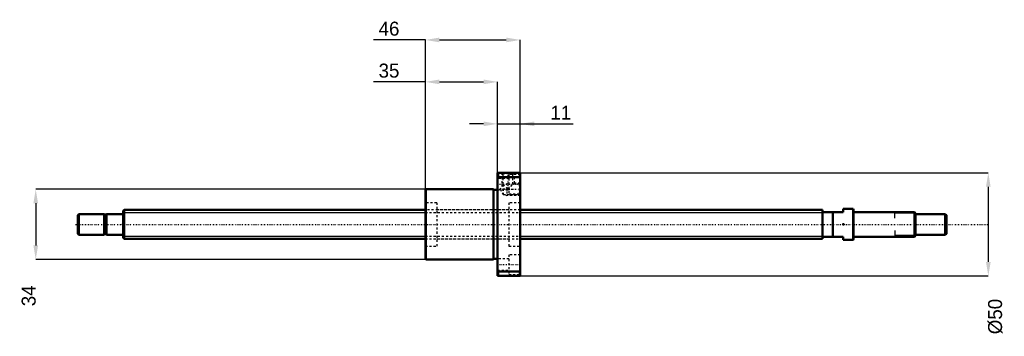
# Model space of a CAD drawing. Header units: millimetres. Extents: x -50 to 427, y -54 to 99.
import ezdxf

# ---------------------------------------------------------------- set-up
doc = ezdxf.new("R2010")
doc.units = ezdxf.units.MM
doc.linetypes.add('Center', pattern=[1.5, 0.45, -0.5, 0.05, -0.5])
doc.linetypes.add('Dashed', pattern=[2, 1, -1])
for name, color, linetype, lineweight in [('2d ConnectionPoints', 7, 'Continuous', 50), ('AM_0', 7, 'Continuous', 50), ('AM_4', 3, 'Continuous', 25), ('AM_5', 3, 'Continuous', 25), ('AM_7', 7, 'Center', 25), ('AM_9', 6, 'Dashed', 25)]:
    doc.layers.add(name, color=color, linetype=linetype, lineweight=lineweight)
doc.dimstyles.new('ISO-25', dxfattribs={"dimtxt": 2.5, "dimasz": 2.5, "dimexe": 1.25, "dimexo": 0.625, "dimtad": 1, "dimtxsty": 'Standard', "dimcen": 2.5, "dimadec": 0, "dimazin": 0, "dimtfac": 1, "dimtmove": 0, "dimatfit": 3, "dimfxl": 0, "dimarcsym": 0})

# ---------------------------------------------------------------- blocks, each defined once
blk = doc.blocks.new('1_BNK_1408_2_5RRG0_421LC5YRR0_Nut_0_in_BNK1408_2_5RRG0_421LC5Y_192_50__4')
at = {"layer": 'AM_0'}
for p, q in [((192.5, 25), (181.5, 25)), ((181.5, 25), (181.5, -25)), ((181.75, 25), (181.75, 22.87)), ((192.25, 25), (192.25, 22.87)), ((192.5, 25), (192.5, -25)), ((181.5, 22.56), (181.75, 22.87)), ((181.75, 22.87), (192.25, 22.87)), ((192.25, 22.87), (192.5, 22.56)), ((146.75, 17), (146.5, 16.75)), ((146.5, 16.75), (146.5, -16.75)), ((146.75, 17), (146.75, -17)), ((179.5, 17), (146.75, 17)), ((179.5, 17), (179.5, -17)), ((181.5, 16.7), (179.5, 16.7)), ((146.5, -16.75), (146.75, -17)), ((146.75, -17), (179.5, -17)), ((179.5, -16.7), (181.5, -16.7)), ((181.75, -22.87), (181.5, -22.56)), ((192.25, -22.87), (181.75, -22.87)), ((181.75, -22.87), (181.75, -25)), ((192.5, -22.56), (192.25, -22.87)), ((192.25, -22.87), (192.25, -25)), ((181.5, -25), (192.5, -25))]:
    blk.add_line(p, q, dxfattribs=at)
at = {"layer": 'AM_5', "linetype": 'Dashed'}
for p, q in [((183.5, 25), (183.5, 18.3)), ((189.5, 25), (189.5, 19.46)), ((186, 20), (186, 14)), ((192.5, 20), (188.96, 20)), ((185, 17), (183.5, 17)), ((185.06, 14.54), (186, 14)), ((188, 17), (189.5, 17)), ((192.5, 14), (186, 14))]:
    blk.add_line(p, q, dxfattribs=at)
at = {"layer": 'AM_7'}
for p, q in [((186.5, 25.4), (186.5, 16.6)), ((180.95, 19.49), (193.05, 19.49)), ((182.26, 17), (192.99, 17)), ((180.95, -19.49), (193.05, -19.49))]:
    blk.add_line(p, q, dxfattribs=at)
at = {"layer": 'AM_9'}
for p, q in [((183.5, 25), (184.04, 24.46)), ((184.04, 24.46), (184.04, 19.24)), ((188.96, 24.46), (184.04, 24.46)), ((187, 24.24), (187, 14.74)), ((192.5, 24.24), (187, 24.24)), ((188.96, 24.46), (189.5, 25)), ((188.96, 19.46), (188.96, 24.46)), ((187, 22.24), (181.5, 22.24)), ((184.04, 19.24), (182.75, 17)), ((184.17, 19.33), (184.17, 14.54)), ((184.17, 19.33), (186.5, 17)), ((186.5, 17), (188.96, 19.46)), ((191.96, 19.46), (188.96, 19.46)), ((192.5, 20), (191.96, 19.46)), ((191.96, 19.46), (191.96, 14.54)), ((181.5, 16.74), (187, 16.74)), ((182.75, 17), (184.17, 14.54)), ((184.17, 14.54), (191.96, 14.54)), ((187, 14.74), (192.5, 14.74)), ((191.96, 14.54), (192.5, 14)), ((152, 10.5), (146.5, 10.5)), ((152, 10.5), (152, -10.5)), ((187, 10.5), (187, -10.5)), ((192.5, 10.5), (187, 10.5)), ((187, 7), (152, 7)), ((152, -7), (187, -7)), ((146.5, -10.5), (152, -10.5)), ((187, -10.5), (192.5, -10.5)), ((187, -16.74), (181.5, -16.74)), ((187, -14.74), (187, -24.24)), ((192.5, -14.74), (187, -14.74)), ((181.5, -22.24), (187, -22.24)), ((187, -24.24), (192.5, -24.24))]:
    blk.add_line(p, q, dxfattribs=at)
blk.add_lwpolyline([(184.04, 19.24), (184.05, 19.24), (184.09, 19.27), (184.17, 19.33)], dxfattribs=at)
blk = doc.blocks.new('2_BNK_1408_2_5RRG0_421LC5Y_Shaft_0_in_BNK1408_2_5RRG0_421LC5Y_192_50__4')
at = {"layer": 'AM_0'}
for p, q in [((-21.5, 5), (-22, 4.5)), ((-9.15, 5), (-21.5, 5)), ((-21.5, 5), (-21.5, -5)), ((-9.15, 5), (-9.15, -5)), ((-8, 4.8), (-9.15, 4.8)), ((-8, 5), (-8, -5)), ((-0.2, 5), (-8, 5)), ((0.5, 7), (0, 6.5)), ((0, 6.5), (0, -6.5)), ((146.5, 7), (0.5, 7)), ((0.5, 7), (0.5, -7)), ((339, 7), (192.5, 7)), ((339, 7), (339, -7)), ((349, 6), (339, 6)), ((344, 6), (344, -6)), ((353.8, 7.5), (349, 7.5)), ((349, 7.5), (349, 6)), ((354, 7.3), (353.8, 7.5)), ((353.8, 7.5), (353.8, -7.5)), ((354, 7.3), (354, -7.3)), ((383.5, 6), (354.2, 6)), ((384, 5.5), (383.5, 6)), ((383.5, 6), (383.5, -6)), ((384, 5.5), (384, -5.5)), ((398.5, 5), (384, 5)), ((398.5, 5), (398.5, -5)), ((399, 4.5), (398.5, 5)), ((-22, 4.5), (-22, -4.5)), ((399, 4.5), (399, -4.5)), ((-22, -4.5), (-21.5, -5)), ((398.5, -5), (399, -4.5)), ((-21.5, -5), (-9.15, -5)), ((-9.15, -4.8), (-8, -4.8)), ((-8, -5), (-0.2, -5)), ((0, -6.5), (0.5, -7)), ((0.5, -7), (146.5, -7)), ((192.5, -7), (339, -7)), ((339, -6), (349, -6)), ((349, -6), (349, -7.5)), ((349, -7.5), (353.8, -7.5)), ((353.8, -7.5), (354, -7.3)), ((354.2, -6), (383.5, -6)), ((383.5, -6), (384, -5.5)), ((384, -5), (398.5, -5))]:
    blk.add_line(p, q, dxfattribs=at)
for centre, start, end in [((-0.2, 5.2), 270, 0), ((354.2, 6.2), 180, 270), ((-0.2, -5.2), 360, 90), ((354.2, -6.2), 90, 180)]:
    blk.add_arc(centre, 0.2, start, end, dxfattribs=at)
at = {"layer": 'AM_4'}
for p, q in [((-0.2, 5), (-0.2, -5)), ((354.2, 6), (354.2, -6))]:
    blk.add_line(p, q, dxfattribs=at)
at = {"layer": 'AM_5'}
for p, q in [((0, 5.773), (146.5, 5.773)), ((192.5, 5.773), (339, 5.773)), ((339, 3.5), (339, 5.773)), ((384, 5.3865), (374, 5.3865)), ((374, 3), (374, 5.3865)), ((339, -3.5), (339, -5.773)), ((374, -3), (374, -5.3865)), ((0, -5.773), (146.5, -5.773)), ((192.5, -5.773), (339, -5.773)), ((384, -5.3865), (374, -5.3865))]:
    blk.add_line(p, q, dxfattribs=at)
at = {"layer": 'AM_5', "linetype": 'Dashed'}
for p, q in [((146.5, 5.773), (192.5, 5.773)), ((146.5, -5.773), (192.5, -5.773))]:
    blk.add_line(p, q, dxfattribs=at)
at = {"layer": 'AM_7'}
blk.add_line((-23.1, 0), (418.95, 0), dxfattribs=at)
at = {"layer": 'AM_9'}
for p, q in [((192.5, 7), (146.5, 7)), ((146.5, -7), (192.5, -7))]:
    blk.add_line(p, q, dxfattribs=at)
blk = doc.blocks.new('*D3')
at = {"layer": 'AM_5', "color": 0, "lineweight": -2}
for p, q in [((146.75, 17), (-42.34, 17)), ((-42.34, 10.22), (-42.34, -10.22)), ((146.75, -17), (-42.34, -17))]:
    blk.add_line(p, q, dxfattribs=at)
at = {"layer": 'AM_5', "color": 0}
for points in [[(-41.21, 10.22), (-43.47, 10.22), (-42.34, 17)], [(-43.47, -10.22), (-41.21, -10.22), (-42.34, -17)]]:
    blk.add_solid(points, dxfattribs=at)
at = {"layer": 'Defpoints', "color": 0}
for p in [(146.75, 17), (-42.34, -17), (146.75, -17)]:
    blk.add_point(p, dxfattribs=at)
at = {"layer": 'AM_5', "color": 0, "insert": (-45.73, -34.628), "char_height": 6.78, "attachment_point": 5, "rotation": 90}
blk.add_mtext('34', dxfattribs=at)
blk = doc.blocks.new('*D4')
at = {"layer": 'AM_5', "color": 0, "lineweight": -2}
for p, q in [((146.5, 69.07), (121.35, 69.07)), ((146.5, 16.75), (146.5, 69.07)), ((153.28, 69.07), (174.72, 69.07)), ((181.5, 25), (181.5, 69.07))]:
    blk.add_line(p, q, dxfattribs=at)
at = {"layer": 'AM_5', "color": 0}
for points in [[(153.28, 70.2), (153.28, 67.94), (146.5, 69.07)], [(174.72, 67.94), (174.72, 70.2), (181.5, 69.07)]]:
    blk.add_solid(points, dxfattribs=at)
at = {"layer": 'Defpoints', "color": 0}
for p in [(181.5, 69.07), (181.5, 25), (146.5, 16.75)]:
    blk.add_point(p, dxfattribs=at)
at = {"layer": 'AM_5', "color": 0, "insert": (128.87, 74.49), "char_height": 6.78, "attachment_point": 5}
blk.add_mtext('35', dxfattribs=at)
blk = doc.blocks.new('*D5')
at = {"layer": 'AM_5', "color": 0, "lineweight": -2}
for p, q in [((146.5, 89.41), (121.35, 89.41)), ((146.5, 16.75), (146.5, 89.41)), ((153.28, 89.41), (185.72, 89.41)), ((192.5, 25), (192.5, 89.41))]:
    blk.add_line(p, q, dxfattribs=at)
at = {"layer": 'AM_5', "color": 0}
for points in [[(153.28, 90.54), (153.28, 88.28), (146.5, 89.41)], [(185.72, 88.28), (185.72, 90.54), (192.5, 89.41)]]:
    blk.add_solid(points, dxfattribs=at)
at = {"layer": 'Defpoints', "color": 0}
for p in [(192.5, 89.41), (192.5, 25), (146.5, 16.75)]:
    blk.add_point(p, dxfattribs=at)
at = {"layer": 'AM_5', "color": 0, "insert": (128.87, 94.83), "char_height": 6.78, "attachment_point": 5}
blk.add_mtext('46', dxfattribs=at)
blk = doc.blocks.new('*D6')
at = {"layer": 'AM_5', "color": 0, "lineweight": -2}
for p, q in [((174.72, 48.73), (167.94, 48.73)), ((181.5, 25), (181.5, 48.73)), ((181.5, 48.73), (192.5, 48.73)), ((192.5, 25), (192.5, 48.73)), ((192.5, 48.73), (218.2, 48.73)), ((199.28, 48.73), (206.06, 48.73))]:
    blk.add_line(p, q, dxfattribs=at)
at = {"layer": 'AM_5', "color": 0}
for points in [[(174.72, 47.6), (174.72, 49.86), (181.5, 48.73)], [(199.28, 49.86), (199.28, 47.6), (192.5, 48.73)]]:
    blk.add_solid(points, dxfattribs=at)
at = {"layer": 'Defpoints', "color": 0}
for p in [(192.5, 48.73), (181.5, 25), (192.5, 25)]:
    blk.add_point(p, dxfattribs=at)
at = {"layer": 'AM_5', "color": 0, "insert": (212.13, 54.15), "char_height": 6.78, "attachment_point": 5}
blk.add_mtext('11', dxfattribs=at)
blk = doc.blocks.new('*D7')
at = {"layer": 'AM_5', "color": 0, "lineweight": -2}
for p, q in [((192.5, 25), (419.34, 25)), ((419.34, 18.22), (419.34, -18.22)), ((192.5, -25), (419.34, -25))]:
    blk.add_line(p, q, dxfattribs=at)
at = {"layer": 'AM_5', "color": 0}
for points in [[(420.47, 18.22), (418.21, 18.22), (419.34, 25)], [(418.21, -18.22), (420.47, -18.22), (419.34, -25)]]:
    blk.add_solid(points, dxfattribs=at)
at = {"layer": 'Defpoints', "color": 0}
for p in [(192.5, 25), (192.5, -25), (419.34, -25)]:
    blk.add_point(p, dxfattribs=at)
at = {"layer": 'AM_5', "color": 0, "insert": (422.73, -44.662), "char_height": 6.78, "attachment_point": 5, "rotation": 90}
blk.add_mtext('Ø50', dxfattribs=at)

msp = doc.modelspace()

# ---------------------------------------------------------------- linework, layer by layer
at = {"layer": '2d ConnectionPoints'}
for p in [(0, 0), (349, 0)]:
    msp.add_point(p, dxfattribs=at)

# ---------------------------------------------------------------- block references
for name in ['1_BNK_1408_2_5RRG0_421LC5YRR0_Nut_0_in_BNK1408_2_5RRG0_421LC5Y_192_50__4', '2_BNK_1408_2_5RRG0_421LC5Y_Shaft_0_in_BNK1408_2_5RRG0_421LC5Y_192_50__4']:
    msp.add_blockref(name, (0, 0))

# ---------------------------------------------------------------- dimensions: what is measured, and where the dimension line sits
at = {"layer": 'AM_5'}
for base, p1, p2, text, picture, middle in [((192.5, 89.41), (146.5, 16.75), (192.5, 25), '46', '*D5', (128.872, 89.41)), ((181.5, 69.07), (146.5, 16.75), (181.5, 25), '35', '*D4', (128.872, 69.07)), ((192.5, 48.73), (181.5, 25), (192.5, 25), '11', '*D6', (212.13, 48.73))]:
    dim = msp.add_linear_dim(base=base, p1=p1, p2=p2, text=text, dimstyle='ISO-25', override={"dimtxt": 6.78, "dimasz": 6.78, "dimexe": 0, "dimexo": 0, "dimgap": 2.034}, dxfattribs=at)
    dim.commit()
    dim.dimension.update_dxf_attribs({"geometry": picture, "text_midpoint": middle, "dimtype": 160})
for base, p1, p2, text, picture, middle in [((419.34, -25), (192.5, 25), (192.5, -25), 'Ø50', '*D7', (422.73, -44.662)), ((-42.34, -17), (146.75, 17), (146.75, -17), '34', '*D3', (-45.73, -34.628))]:
    dim = msp.add_linear_dim(base=base, p1=p1, p2=p2, angle=90, text=text, dimstyle='ISO-25', override={"dimtxt": 6.78, "dimasz": 6.78, "dimexe": 0, "dimexo": 0, "dimgap": 2.034}, dxfattribs=at)
    dim.commit()
    dim.dimension.update_dxf_attribs({"geometry": picture, "text_midpoint": middle, "dimtype": 160, "text_rotation": 90})

doc.saveas('drawing.dxf')
